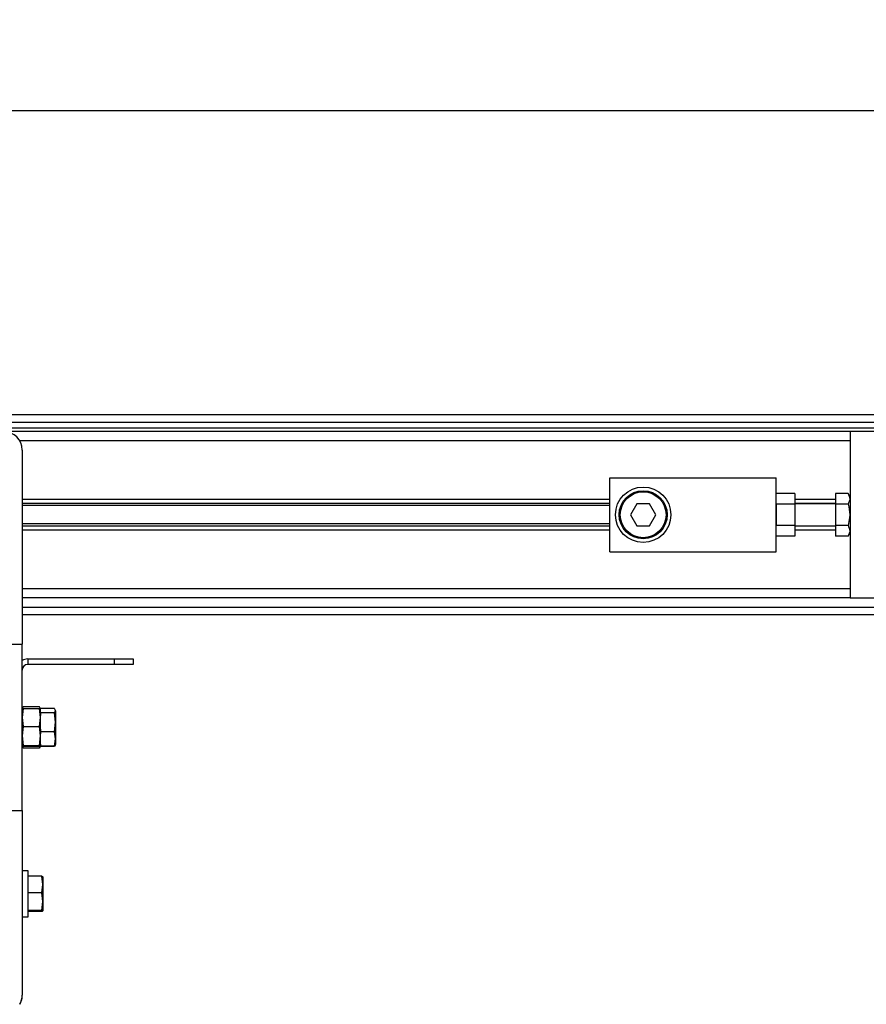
# Model space of a CAD drawing. Header units: millimetres. Extents: x 0 to 420, y 0 to 297.
# Tile 16 of 22: x 154 to 191, y 213 to 255. Entities that reach past the tile are written whole.
import ezdxf

# ---------------------------------------------------------------- set-up
doc = ezdxf.new("R2010")
doc.units = ezdxf.units.MM
doc.layers.add('QUOTE', color=174, linetype='Continuous')
doc.styles.add('SLDTEXTSTYLE3', font='TXT', dxfattribs={"width": 0.75})
doc.dimstyles.new('SLDDIMSTYLE0', dxfattribs={"dimtxt": 3, "dimasz": 3, "dimexe": 0, "dimexo": 0.0625, "dimgap": 0.75, "dimtad": 1, "dimlfac": 6.278429, "dimrnd": 1e-09, "dimzin": 12, "dimdsep": 46, "dimtxsty": 'SLDTEXTSTYLE3', "dimsah": 1, "dimcen": 0.09, "dimadec": 0, "dimazin": 3, "dimtfac": 1, "dimtdec": 3, "dimtofl": 0, "dimtmove": 0, "dimatfit": 3, "dimfxl": 0, "dimfrac": 2, "dimtolj": 1, "dimtzin": 12, "dimarcsym": 0})

# ---------------------------------------------------------------- blocks, each defined once
blk = doc.blocks.new('_D')
at = {"layer": 'QUOTE'}
for p, q in [((60.362, 235.871), (60.362, 253.273)), ((219.638, 235.871), (219.638, 253.273)), ((219.638, 251.273), (60.362, 251.273))]:
    blk.add_line(p, q, dxfattribs=at)
for points in [[(60.362, 251.273), (63.362, 250.773), (63.362, 251.773)], [(219.638, 251.273), (216.638, 251.773), (216.638, 250.773)]]:
    blk.add_solid(points, dxfattribs=at)
at = {"layer": 'QUOTE', "insert": (135.567, 255.14), "char_height": 3, "attachment_point": 1, "style": 'SLDTEXTSTYLE3'}
blk.add_mtext('1000', dxfattribs=at)

msp = doc.modelspace()

# ---------------------------------------------------------------- linework, layer by layer
at = {"color": 7, "linetype": 'Continuous', "lineweight": 25}
for p, q in [((219.6378, 238.1714), (60.3622, 238.1714)), ((64.7423, 237.8529), (215.2577, 237.8529)), ((64.9812, 237.614), (215.0188, 237.614)), ((190.1718, 237.4547), (153.6977, 237.4547)), ((190.1718, 237.0565), (154.3874, 237.0565)), ((190.1718, 237.4547), (190.1718, 234.3867)), ((214.756, 237.4547), (190.1718, 237.4547)), ((154.4941, 236.6583), (154.4941, 228.2964)), ((179.8189, 232.2782), (179.8189, 235.4638)), ((179.8189, 235.4638), (186.9863, 235.4638)), ((186.9863, 232.2782), (186.9863, 235.4638)), ((179.8189, 234.532), (154.4941, 234.532)), ((187.7827, 234.7906), (186.9863, 234.7906)), ((187.7827, 234.7906), (187.7827, 234.3308)), ((189.5347, 234.532), (187.7827, 234.532)), ((190.0793, 234.7906), (189.5347, 234.7906)), ((189.5347, 234.7906), (189.5347, 234.3308)), ((190.1718, 234.6304), (190.0793, 234.7906)), ((179.8189, 234.3593), (154.4941, 234.3593)), ((179.8189, 234.2679), (154.4941, 234.2679)), ((180.9765, 234.3488), (180.7006, 233.871)), ((181.5282, 234.3488), (180.9765, 234.3488)), ((181.8041, 233.871), (181.5282, 234.3488)), ((187.7827, 234.3308), (186.9863, 234.3308)), ((186.9863, 234.3308), (186.9863, 233.4112)), ((189.5347, 234.3593), (187.7827, 234.3593)), ((189.5347, 234.3488), (187.7827, 234.3488)), ((187.7827, 234.3308), (187.7827, 233.4112)), ((190.0793, 234.3308), (189.5347, 234.3308)), ((189.5347, 234.3308), (189.5347, 233.4112)), ((190.1718, 234.3867), (190.1718, 233.871)), ((180.7006, 233.871), (180.9765, 233.3932)), ((181.5282, 233.3932), (181.8041, 233.871)), ((190.1718, 233.871), (190.1718, 233.3553)), ((179.8189, 233.4741), (154.4941, 233.4741)), ((179.8189, 233.3827), (154.4941, 233.3827)), ((180.9765, 233.3932), (181.5282, 233.3932)), ((187.7827, 233.4112), (186.9863, 233.4112)), ((187.7827, 233.4112), (187.7827, 232.9514)), ((187.7827, 233.3932), (189.5347, 233.3932)), ((189.5347, 233.3827), (187.7827, 233.3827)), ((190.0793, 233.4112), (189.5347, 233.4112)), ((189.5347, 233.4112), (189.5347, 232.9514)), ((190.1718, 233.3553), (190.1718, 230.2873)), ((179.8189, 233.21), (154.4941, 233.21)), ((187.7827, 232.9514), (186.9863, 232.9514)), ((189.5347, 233.21), (187.7827, 233.21)), ((190.0793, 232.9514), (189.5347, 232.9514)), ((190.0793, 232.9514), (190.1718, 233.1116)), ((179.8189, 232.2782), (186.9863, 232.2782)), ((190.1718, 230.6855), (154.4941, 230.6855)), ((190.1718, 230.2873), (154.4941, 230.2873)), ((190.1718, 230.2873), (214.756, 230.2873)), ((154.4941, 229.8891), (215.2577, 229.8891)), ((154.4941, 229.5706), (219.6378, 229.5706)), ((152.1049, 228.2964), (154.4941, 228.2964)), ((154.4941, 221.129), (154.4941, 228.2964)), ((154.733, 227.6593), (154.733, 227.4203)), ((154.733, 227.6593), (158.476, 227.6593)), ((158.476, 227.4203), (154.733, 227.4203)), ((158.476, 227.4203), (158.476, 227.6593)), ((158.476, 227.6593), (159.2723, 227.6593)), ((159.2723, 227.4203), (158.476, 227.4203)), ((159.2723, 227.6593), (159.2723, 227.4203)), ((154.5389, 225.5269), (154.4941, 225.1383)), ((154.4943, 225.5097), (154.4941, 225.509)), ((154.5059, 225.5416), (154.4943, 225.5097)), ((154.5389, 225.6021), (154.5153, 225.5382)), ((155.2456, 225.6021), (154.5389, 225.6021)), ((154.5389, 225.5269), (155.2456, 225.5269)), ((155.2692, 225.5382), (155.2456, 225.6021)), ((155.2905, 225.1383), (155.2456, 225.5269)), ((155.2905, 225.509), (155.2786, 225.5416)), ((155.2905, 225.5329), (155.2905, 225.5224)), ((155.8862, 225.5329), (155.2905, 225.5329)), ((155.8862, 225.5224), (155.2905, 225.5224)), ((155.2905, 225.5224), (155.2905, 225.5084)), ((155.2905, 225.3636), (155.2905, 225.5084)), ((155.2905, 225.345), (155.2905, 225.338)), ((155.8862, 225.338), (155.2905, 225.338)), ((155.2905, 225.338), (155.2905, 225.2253)), ((155.2905, 225.1383), (155.2905, 225.2253)), ((155.9276, 224.9331), (155.8862, 225.338)), ((155.9276, 225.4302), (155.9276, 224.9331)), ((154.4941, 225.1383), (154.5389, 224.7497)), ((155.2456, 224.7497), (155.2905, 225.1383)), ((155.2905, 224.6409), (155.2905, 225.1383)), ((155.8862, 224.5282), (155.9276, 224.9331)), ((155.9276, 224.9331), (155.9276, 224.2155)), ((154.5389, 224.7497), (154.4941, 224.3426)), ((154.4941, 224.3426), (154.5389, 223.9355)), ((154.5389, 224.7497), (155.2456, 224.7497)), ((155.2905, 224.3426), (155.2456, 224.7497)), ((155.2456, 223.9355), (155.2905, 224.3426)), ((155.2905, 224.6409), (155.2905, 224.5282)), ((155.8862, 224.5282), (155.2905, 224.5282)), ((155.2905, 224.5282), (155.2905, 224.4412)), ((155.2905, 224.3426), (155.2905, 224.4412)), ((155.2905, 223.9899), (155.2905, 224.3426)), ((155.9276, 224.2155), (155.8862, 224.5282)), ((154.4941, 223.9163), (154.4943, 223.9156)), ((154.4943, 223.9156), (154.5059, 223.8837)), ((154.5389, 223.9355), (155.2456, 223.9355)), ((155.2786, 223.8837), (155.2902, 223.9156)), ((155.2902, 223.9156), (155.2905, 223.9163)), ((155.2905, 223.9899), (155.2905, 223.9029)), ((155.8862, 223.9029), (155.9276, 224.2155)), ((155.921, 223.9595), (155.9276, 223.9775)), ((155.9276, 224.2155), (155.9276, 223.9782)), ((154.5389, 223.8232), (154.5153, 223.8871)), ((154.5281, 223.9009), (154.5389, 223.8232)), ((154.5389, 223.8984), (155.2456, 223.8984)), ((155.2456, 223.8232), (154.5389, 223.8232)), ((155.2456, 223.8232), (155.2553, 223.8931)), ((155.2692, 223.8871), (155.2456, 223.8232)), ((155.8862, 223.9029), (155.2905, 223.9029)), ((155.2905, 223.9029), (155.2905, 223.8924)), ((155.8862, 223.8924), (155.2905, 223.8924)), ((152.1049, 221.129), (154.4941, 221.129)), ((154.4941, 221.129), (154.4941, 213.1846)), ((154.7489, 218.5407), (154.4941, 218.5407)), ((154.7489, 216.5498), (154.7489, 218.5407)), ((155.3446, 218.3), (154.7489, 218.3)), ((155.386, 217.9431), (155.3446, 218.3)), ((155.386, 218.2804), (155.3857, 218.2812)), ((155.386, 218.2795), (155.386, 217.9431)), ((155.3446, 217.5862), (154.7489, 217.5862)), ((155.3446, 217.5862), (155.386, 217.9431)), ((155.386, 217.2089), (155.3446, 217.5862)), ((155.386, 217.9431), (155.386, 217.2089)), ((155.3446, 216.8315), (155.386, 217.2089)), ((155.386, 217.2089), (155.386, 216.811)), ((155.3446, 216.8315), (154.7489, 216.8315)), ((155.3446, 216.7905), (154.7489, 216.7905)), ((155.3857, 216.8093), (155.386, 216.8101)), ((155.386, 216.811), (155.386, 216.8101)), ((154.4941, 216.5498), (154.7489, 216.5498)), ((154.4895, 213.0992), (154.4941, 213.0992)), ((154.3874, 212.7864), (154.4301, 212.8603)), ((154.4301, 212.8603), (154.4261, 212.8626))]:
    msp.add_line(p, q, dxfattribs=at)
for radius in [1.1946, 1.0353, 0.9875]:
    msp.add_circle((181.2524, 233.871), radius, dxfattribs=at)
for centre, radius, start, end in [((153.6977, 236.6583), 0.7964, 0, 90), ((154.733, 227.1814), 0.4778, 90, 120), ((154.733, 227.1814), 0.2389, 90, 180), ((153.6977, 213.1846), 0.7964, 330, 0), ((154.0162, 213.0992), 0.4778, 330, 0)]:
    msp.add_arc(centre, radius, start, end, dxfattribs=at)
for points, knots in [([(190.0793, 234.7906), (190.1165, 234.7084), (190.1859, 234.5548), (190.1132, 234.4019), (190.0793, 234.3308)], [0, 0, 0, 0, 0.5347163, 1, 1, 1, 1]), ([(190.0793, 234.3308), (190.0894, 234.2939), (190.1408, 234.1056), (190.1716, 233.7886), (190.1067, 233.5234), (190.0793, 233.4112)], [0, 0, 0, 0, 0.1234652, 0.6294359, 1, 1, 1, 1]), ([(190.0793, 233.4112), (190.1165, 233.3291), (190.1859, 233.1754), (190.1132, 233.0225), (190.0793, 232.9514)], [0, 0, 0, 0, 0.5347163, 1, 1, 1, 1]), ([(154.4971, 225.5097), (154.5045, 225.5152), (154.5123, 225.521), (154.5378, 225.5267), (154.5389, 225.5269)], [0, 0, 0, 0, 0.95738347, 1, 1, 1, 1]), ([(155.2456, 225.5269), (155.2467, 225.5267), (155.2741, 225.5206), (155.2825, 225.5144), (155.2905, 225.5084)], [0, 0, 0, 0, 0.0396626, 1, 1, 1, 1]), ([(155.9276, 225.4302), (155.9224, 225.4548), (155.916, 225.4857), (155.8913, 225.5162), (155.8862, 225.5224)], [0, 0, 0, 0, 0.7938143, 1, 1, 1, 1]), ([(155.8862, 225.338), (155.8875, 225.3396), (155.9128, 225.37), (155.9204, 225.4009), (155.9276, 225.4302)], [0, 0, 0, 0, 0.0529743, 1, 1, 1, 1]), ([(154.5389, 223.9355), (154.5378, 223.9352), (154.5104, 223.9291), (154.5021, 223.9229), (154.4941, 223.9169)], [0, 0, 0, 0, 0.0396626, 1, 1, 1, 1]), ([(154.4965, 223.9156), (154.5014, 223.9113), (154.5078, 223.9055), (154.5327, 223.8998), (154.5389, 223.8984)], [0, 0, 0, 0, 0.7519622, 1, 1, 1, 1]), ([(155.2905, 223.9169), (155.2825, 223.9229), (155.2741, 223.9291), (155.2467, 223.9352), (155.2456, 223.9355)], [0, 0, 0, 0, 0.9603374, 1, 1, 1, 1]), ([(155.2456, 223.8984), (155.2518, 223.8998), (155.2767, 223.9055), (155.2832, 223.9113), (155.288, 223.9156)], [0, 0, 0, 0, 0.2480633, 1, 1, 1, 1]), ([(155.9276, 223.9951), (155.9204, 223.9658), (155.9128, 223.9349), (155.8875, 223.9045), (155.8862, 223.9029)], [0, 0, 0, 0, 0.9470257, 1, 1, 1, 1]), ([(155.3446, 218.3), (155.3497, 218.2986), (155.3744, 218.2918), (155.3809, 218.285), (155.386, 218.2795)], [0, 0, 0, 0, 0.2061857, 1, 1, 1, 1]), ([(155.386, 216.811), (155.3809, 216.8165), (155.3744, 216.8233), (155.3497, 216.8301), (155.3446, 216.8315)], [0, 0, 0, 0, 0.79381431, 1, 1, 1, 1]), ([(155.3446, 216.7905), (155.346, 216.7909), (155.3712, 216.7976), (155.3788, 216.8045), (155.386, 216.811)], [0, 0, 0, 0, 0.0529743, 1, 1, 1, 1])]:
    msp.add_open_spline(points, degree=3, knots=knots, dxfattribs=at)

# ---------------------------------------------------------------- dimensions: what is measured, and where the dimension line sits
at = {"layer": 'QUOTE'}
dim = msp.add_linear_dim(base=(60.3622, 251.2731), p1=(219.6378, 233.871), p2=(60.3622, 233.871), dimstyle='SLDDIMSTYLE0', dxfattribs=at)
dim.commit()
dim.dimension.update_dxf_attribs({"geometry": '_D', "text_midpoint": (140, 251.2731), "dimtype": 160})

doc.saveas('drawing.dxf')
